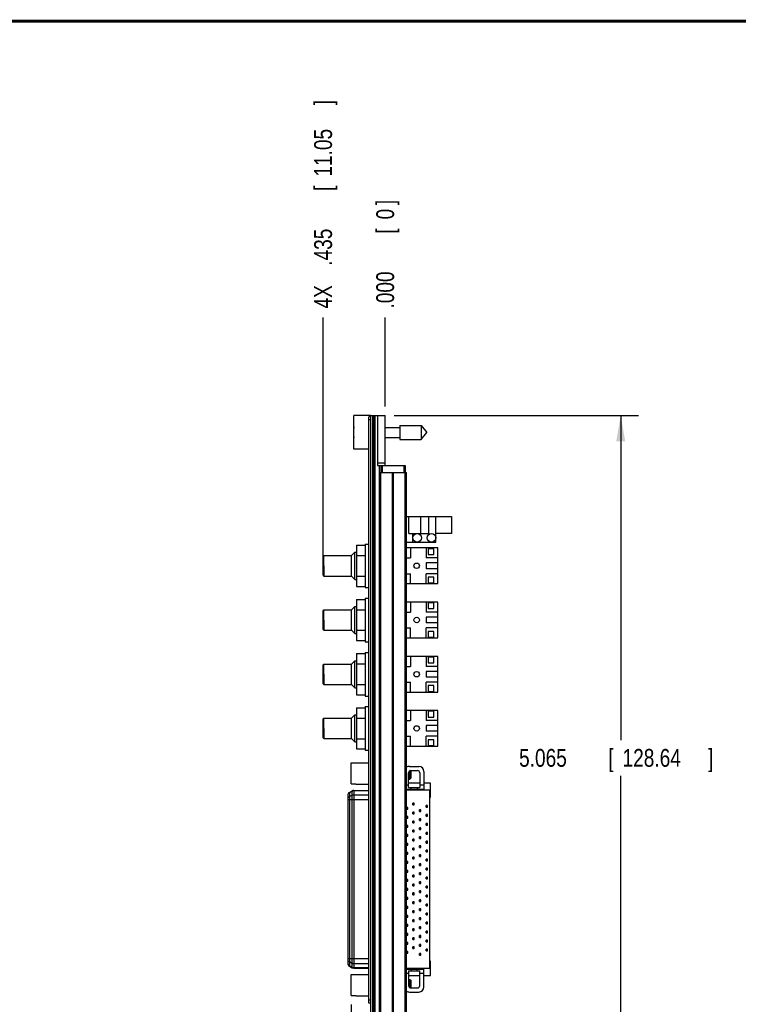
# Model space of a CAD drawing. Header units: inches. Extents: x 0.2 to 16.8, y 0.1 to 10.8.
# Tile 3 of 11: x 5.3 to 10.3, y 3.9 to 10.8. Entities that reach past the tile are written whole.
import ezdxf

# ---------------------------------------------------------------- set-up
doc = ezdxf.new("R2010")
doc.units = ezdxf.units.IN
doc.header["$LTSCALE"] = 0.935
doc.header["$MEASUREMENT"] = 0
doc.layers.get('0').update_dxf_attribs({"linetype": 'CONTINUOUS'})
doc.layers.add('DIMENSIONS', color=7, linetype='CONTINUOUS')
doc.styles.get("Standard").update_dxf_attribs({"font": 'txt', "width": 0.8})
doc.dimstyles.new('DIMSTYLE_1', dxfattribs={"dimtxt": 0.125, "dimasz": 0.18, "dimexe": 0.18, "dimexo": 0.0625, "dimgap": 0.09, "dimtad": 0, "dimtih": 1, "dimtoh": 1, "dimdec": 3, "dimzin": 4, "dimdsep": 46, "dimtxsty": 'STANDARD', "dimblk": '_FILLED', "dimblk1": '_FILLED', "dimblk2": '_FILLED', "dimcen": 0.09, "dimadec": 0, "dimazin": 0, "dimtp": 0.01, "dimtm": 0.01, "dimtfac": 1, "dimtdec": 3, "dimtofl": 0, "dimtmove": 0, "dimatfit": 3, "dimldrblk": '_FILLED', "dimfxl": 1, "dimtolj": 1, "dimtzin": 4, "dimarcsym": 0})
doc.dimstyles.new('DIMSTYLE_2', dxfattribs={"dimtxt": 0.125, "dimasz": 0.18, "dimexe": 0.18, "dimexo": 0.0625, "dimgap": 0.09, "dimtad": 0, "dimtih": 1, "dimtoh": 1, "dimdec": 3, "dimzin": 4, "dimdsep": 46, "dimtxsty": 'STANDARD', "dimblk": '_FILLED', "dimblk1": '_FILLED', "dimblk2": '_FILLED', "dimcen": 0.09, "dimadec": 0, "dimazin": 0, "dimtp": 0.01, "dimtm": 0.01, "dimtfac": 1, "dimtdec": 3, "dimtofl": 0, "dimtmove": 0, "dimatfit": 3, "dimldrblk": '_FILLED', "dimfxl": 1, "dimtolj": 1, "dimtzin": 4, "dimarcsym": 0})

# ---------------------------------------------------------------- blocks, each defined once
blk = doc.blocks.new('_FILLED')
at = {"color": 0, "linetype": 'BYBLOCK'}
blk.add_solid([(0, 0), (-1, 0.174), (-1, -0.174)], dxfattribs=at)
blk = doc.blocks.new('*D14')
at = {"layer": 'DIMENSIONS', "color": 2, "linetype": 'CONTINUOUS'}
for p, q in [((7.8998, 7.9929), (9.6133, 7.9929)), ((9.4883, 7.9929), (9.4883, 5.718)), ((9.4883, 2.9282), (9.4883, 5.468)), ((7.9048, 2.9282), (9.6133, 2.9282))]:
    blk.add_line(p, q, dxfattribs=at)
at = {"layer": 'DIMENSIONS', "color": 2, "linetype": 'CONTINUOUS', "xscale": 0.18, "yscale": 0.18, "zscale": 0.18}
for p, rotation in [((9.4883, 7.9929), 90), ((9.4883, 2.9282), 270)]:
    blk.add_blockref('_FILLED', p, dxfattribs=dict(at, rotation=rotation))
at = {"layer": 'DIMENSIONS', "color": 2, "linetype": 'CONTINUOUS', "width": 0.8}
for s, p in [('[', (9.4008, 5.5305)), (']', (10.1008, 5.5305)), ('5.065', (8.7758, 5.5305)), ('128.64', (9.5008, 5.5305))]:
    blk.add_text(s, height=0.125, dxfattribs=at).set_placement(p)
blk = doc.blocks.new('*D15')
at = {"layer": 'DIMENSIONS', "color": 2, "linetype": 'CONTINUOUS'}
blk.add_line((7.4022, 7.0019), (7.4022, 8.6809), dxfattribs=at)
at = {"layer": 'DIMENSIONS', "color": 2, "linetype": 'CONTINUOUS', "width": 0.8}
for s, p in [(']', (7.4647, 10.1684)), ('11.05', (7.4647, 9.6684)), ('[', (7.4647, 9.5684)), ('.435', (7.4647, 9.0434)), ('4X ', (7.4647, 8.7434))]:
    blk.add_text(s, height=0.125, rotation=90, dxfattribs=at).set_placement(p)
blk = doc.blocks.new('*D16')
at = {"layer": 'DIMENSIONS', "color": 2, "linetype": 'CONTINUOUS'}
blk.add_line((7.598, 3.8636), (7.598, 2.1677), dxfattribs=at)
at = {"layer": 'DIMENSIONS', "color": 2, "linetype": 'CONTINUOUS', "width": 0.8}
for s, p in [(']', (7.6605, 2.0052)), ('6.08', (7.6605, 1.6052)), ('[', (7.6605, 1.5052)), ('.239', (7.6605, 0.9802)), ('2X ', (7.6605, 0.6802))]:
    blk.add_text(s, height=0.125, rotation=90, dxfattribs=at).set_placement(p)
blk = doc.blocks.new('*D17')
at = {"layer": 'DIMENSIONS', "color": 2, "linetype": 'CONTINUOUS'}
blk.add_line((7.8373, 8.0554), (7.8373, 8.6809), dxfattribs=at)
at = {"layer": 'DIMENSIONS', "color": 2, "linetype": 'CONTINUOUS', "width": 0.8}
for s, p in [(']', (7.8998, 9.4684)), ('0', (7.8998, 9.3684)), ('[', (7.8998, 9.2684)), ('.000', (7.8998, 8.7434))]:
    blk.add_text(s, height=0.125, rotation=90, dxfattribs=at).set_placement(p)

msp = doc.modelspace()

# ---------------------------------------------------------------- linework, layer by layer
at = {"color": 7, "linetype": 'CONTINUOUS'}
for p, q in [((7.6173, 7.7564), (7.6173, 7.9934)), ((7.7373, 7.9934), (7.6173, 7.9934)), ((7.7223, 3.8729), (7.7223, 7.9829)), ((7.7373, 7.9829), (7.7223, 7.9829)), ((7.7373, 7.9629), (7.7223, 7.9629)), ((7.7373, 3.5472), (7.7373, 7.9934)), ((7.7373, 7.9929), (7.8373, 7.9929)), ((7.7493, 7.9929), (7.7493, 3.5499)), ((7.7553, 7.9929), (7.7553, 3.5499)), ((7.7673, 3.5499), (7.7673, 7.9929)), ((7.7833, 7.9929), (7.7833, 7.6429)), ((7.8373, 7.6429), (7.8373, 7.9929)), ((7.6173, 7.8886), (7.6152, 7.8886)), ((7.8373, 7.9099), (7.941, 7.9099)), ((7.941, 7.9241), (7.941, 7.8256)), ((7.941, 7.9241), (8.0891, 7.9241)), ((8.0891, 7.9241), (8.0891, 7.8256)), ((8.0891, 7.9241), (8.1304, 7.8749)), ((8.0891, 7.8256), (8.1304, 7.8749)), ((7.6152, 7.8611), (7.6173, 7.8611)), ((7.8373, 7.8398), (7.941, 7.8398)), ((7.941, 7.8256), (8.0891, 7.8256)), ((7.7223, 7.7564), (7.6173, 7.7564)), ((7.8373, 7.6584), (7.7833, 7.6584)), ((7.7833, 7.6429), (7.9773, 7.6429)), ((7.7965, 3.5499), (7.7965, 7.6429)), ((7.8073, 7.6429), (7.8073, 7.5929)), ((7.8173, 7.6429), (7.8173, 7.5929)), ((7.9673, 7.6429), (7.9673, 7.5929)), ((7.9773, 7.6429), (7.9773, 7.5929)), ((7.7983, 3.5929), (7.7983, 7.5929)), ((7.7983, 7.5929), (7.9863, 7.5929)), ((7.8073, 3.5929), (7.8073, 7.5929)), ((7.8892, 3.5929), (7.8892, 7.5929)), ((7.8954, 3.5929), (7.8954, 7.5929)), ((7.9773, 3.5929), (7.9773, 7.5929)), ((7.9863, 3.5929), (7.9863, 7.5929)), ((7.9863, 7.2864), (8.3022, 7.2864)), ((8.0022, 7.1664), (8.0022, 7.2864)), ((8.0863, 7.1664), (8.0863, 7.2864)), ((8.1422, 7.1664), (8.1422, 7.2864)), ((8.1922, 7.1064), (8.1922, 7.2864)), ((8.3022, 7.2864), (8.3022, 7.1664)), ((8.0022, 7.1664), (8.1422, 7.1664)), ((8.0322, 7.1064), (8.0322, 7.1664)), ((8.3022, 7.1664), (8.1922, 7.1664)), ((7.6353, 7.0838), (7.6353, 6.7951)), ((7.6353, 7.0838), (7.6973, 7.0838)), ((7.6973, 7.0924), (7.6973, 6.7864)), ((7.6973, 7.0924), (7.7223, 7.0924)), ((7.9863, 7.1064), (8.1922, 7.1064)), ((8.2072, 7.0644), (7.9863, 7.0644)), ((8.0152, 7.0644), (8.0152, 6.9944)), ((8.1252, 7.0644), (8.1252, 6.9944)), ((8.1382, 7.0594), (8.1382, 7.0194)), ((8.1782, 7.0594), (8.1382, 7.0594)), ((8.1782, 7.0194), (8.1782, 7.0594)), ((8.2072, 6.8144), (8.2072, 7.0644)), ((7.4022, 7.0059), (7.4072, 7.0109)), ((7.4022, 6.8729), (7.4022, 7.0059)), ((7.4072, 7.0109), (7.6022, 7.0109)), ((7.6022, 7.0109), (7.6257, 7.0344)), ((7.6022, 6.9394), (7.6022, 7.0109)), ((7.6257, 6.9394), (7.6257, 7.0344)), ((7.6257, 7.0344), (7.6353, 7.0344)), ((7.6353, 7.0116), (7.6973, 7.0116)), ((7.9863, 6.9944), (8.0152, 6.9944)), ((8.2072, 6.9944), (8.1252, 6.9944)), ((8.1382, 7.0194), (8.1782, 7.0194)), ((7.6022, 6.8679), (7.6022, 6.9394)), ((7.6257, 6.8444), (7.6257, 6.9394)), ((8.1252, 6.9594), (8.1252, 6.9194)), ((8.2072, 6.9594), (8.1252, 6.9594)), ((8.2072, 6.9194), (8.1252, 6.9194)), ((7.4022, 6.8729), (7.4072, 6.8679)), ((7.4072, 6.8679), (7.6022, 6.8679)), ((7.6022, 6.8679), (7.6257, 6.8444)), ((7.6257, 6.8444), (7.6353, 6.8444)), ((7.6353, 6.8672), (7.6973, 6.8672)), ((7.9863, 6.8844), (8.0152, 6.8844)), ((8.0152, 6.8144), (8.0152, 6.8844)), ((8.1252, 6.8144), (8.1252, 6.8844)), ((8.2072, 6.8844), (8.1252, 6.8844)), ((8.1382, 6.8594), (8.1382, 6.8194)), ((8.1782, 6.8594), (8.1382, 6.8594)), ((8.1782, 6.8194), (8.1782, 6.8594)), ((7.6353, 6.7951), (7.6973, 6.7951)), ((7.6973, 6.7864), (7.7223, 6.7864)), ((7.9863, 6.8144), (8.2072, 6.8144)), ((8.1382, 6.8194), (8.1782, 6.8194)), ((7.6353, 6.7038), (7.6353, 6.4151)), ((7.6353, 6.7038), (7.6973, 6.7038)), ((7.6973, 6.7124), (7.6973, 6.4064)), ((7.6973, 6.7124), (7.7223, 6.7124)), ((7.4022, 6.6259), (7.4072, 6.6309)), ((7.4072, 6.6309), (7.6022, 6.6309)), ((7.6022, 6.6309), (7.6257, 6.6544)), ((7.6022, 6.5594), (7.6022, 6.6309)), ((7.6257, 6.5594), (7.6257, 6.6544)), ((7.6257, 6.6544), (7.6353, 6.6544)), ((7.6353, 6.6316), (7.6973, 6.6316)), ((8.2072, 6.6844), (7.9863, 6.6844)), ((8.0152, 6.6844), (8.0152, 6.6144)), ((8.1252, 6.6844), (8.1252, 6.6144)), ((8.1382, 6.6794), (8.1382, 6.6394)), ((8.1782, 6.6794), (8.1382, 6.6794)), ((8.1382, 6.6394), (8.1782, 6.6394)), ((8.1782, 6.6394), (8.1782, 6.6794)), ((8.2072, 6.4344), (8.2072, 6.6844)), ((7.4022, 6.4929), (7.4022, 6.6259)), ((7.6022, 6.4879), (7.6022, 6.5594)), ((7.6257, 6.4644), (7.6257, 6.5594)), ((7.9863, 6.6144), (8.0152, 6.6144)), ((8.2072, 6.6144), (8.1252, 6.6144)), ((8.1252, 6.5794), (8.1252, 6.5394)), ((8.2072, 6.5794), (8.1252, 6.5794)), ((7.4022, 6.4929), (7.4072, 6.4879)), ((7.9863, 6.5044), (8.0152, 6.5044)), ((8.0152, 6.4344), (8.0152, 6.5044)), ((8.2072, 6.5394), (8.1252, 6.5394)), ((8.1252, 6.4344), (8.1252, 6.5044)), ((8.2072, 6.5044), (8.1252, 6.5044)), ((7.4072, 6.4879), (7.6022, 6.4879)), ((7.6022, 6.4879), (7.6257, 6.4644)), ((7.6257, 6.4644), (7.6353, 6.4644)), ((7.6353, 6.4872), (7.6973, 6.4872)), ((7.9863, 6.4344), (8.2072, 6.4344)), ((8.1382, 6.4794), (8.1382, 6.4394)), ((8.1782, 6.4794), (8.1382, 6.4794)), ((8.1382, 6.4394), (8.1782, 6.4394)), ((8.1782, 6.4394), (8.1782, 6.4794)), ((7.6353, 6.4151), (7.6973, 6.4151)), ((7.6973, 6.4064), (7.7223, 6.4064)), ((7.6353, 6.3238), (7.6353, 6.0351)), ((7.6353, 6.3238), (7.6973, 6.3238)), ((7.6973, 6.3324), (7.6973, 6.0264)), ((7.6973, 6.3324), (7.7223, 6.3324)), ((8.2072, 6.3044), (7.9863, 6.3044)), ((8.0152, 6.3044), (8.0152, 6.2344)), ((8.1252, 6.3044), (8.1252, 6.2344)), ((8.1382, 6.2994), (8.1382, 6.2594)), ((8.1782, 6.2994), (8.1382, 6.2994)), ((8.1782, 6.2594), (8.1782, 6.2994)), ((8.2072, 6.0544), (8.2072, 6.3044)), ((7.4022, 6.2459), (7.4072, 6.2509)), ((7.4022, 6.1129), (7.4022, 6.2459)), ((7.4072, 6.2509), (7.6022, 6.2509)), ((7.6022, 6.2509), (7.6257, 6.2744)), ((7.6022, 6.1079), (7.6022, 6.2509)), ((7.6257, 6.0844), (7.6257, 6.2744)), ((7.6257, 6.2744), (7.6353, 6.2744)), ((7.6353, 6.2516), (7.6973, 6.2516)), ((7.9863, 6.2344), (8.0152, 6.2344)), ((8.2072, 6.2344), (8.1252, 6.2344)), ((8.1382, 6.2594), (8.1782, 6.2594)), ((8.1252, 6.1994), (8.1252, 6.1594)), ((8.2072, 6.1994), (8.1252, 6.1994)), ((8.2072, 6.1594), (8.1252, 6.1594)), ((7.4022, 6.1129), (7.4072, 6.1079)), ((7.4072, 6.1079), (7.6022, 6.1079)), ((7.6022, 6.1079), (7.6257, 6.0844)), ((7.6257, 6.0844), (7.6353, 6.0844)), ((7.6353, 6.1072), (7.6973, 6.1072)), ((7.9863, 6.1244), (8.0152, 6.1244)), ((8.0152, 6.0544), (8.0152, 6.1244)), ((8.1252, 6.0544), (8.1252, 6.1244)), ((8.2072, 6.1244), (8.1252, 6.1244)), ((8.1382, 6.0994), (8.1382, 6.0594)), ((8.1782, 6.0994), (8.1382, 6.0994)), ((8.1782, 6.0594), (8.1782, 6.0994)), ((7.6353, 6.0351), (7.6973, 6.0351)), ((7.6973, 6.0264), (7.7223, 6.0264)), ((7.9863, 6.0544), (8.2072, 6.0544)), ((8.1382, 6.0594), (8.1782, 6.0594)), ((7.6353, 5.9438), (7.6353, 5.6551)), ((7.6353, 5.9438), (7.6973, 5.9438)), ((7.6973, 5.9524), (7.6973, 5.6464)), ((7.6973, 5.9524), (7.7223, 5.9524)), ((7.4022, 5.8659), (7.4072, 5.8709)), ((7.4072, 5.8709), (7.6022, 5.8709)), ((7.6022, 5.8709), (7.6257, 5.8944)), ((7.6022, 5.7279), (7.6022, 5.8709)), ((7.6257, 5.7044), (7.6257, 5.8944)), ((7.6257, 5.8944), (7.6353, 5.8944)), ((7.6353, 5.8716), (7.6973, 5.8716)), ((8.2072, 5.9244), (7.9863, 5.9244)), ((8.0152, 5.9244), (8.0152, 5.8544)), ((8.1252, 5.9244), (8.1252, 5.8544)), ((8.1782, 5.9194), (8.1382, 5.9194)), ((8.1382, 5.9194), (8.1382, 5.8794)), ((8.1382, 5.8794), (8.1782, 5.8794)), ((8.1782, 5.8794), (8.1782, 5.9194)), ((8.2072, 5.6744), (8.2072, 5.9244)), ((7.4022, 5.7329), (7.4022, 5.8659)), ((7.9863, 5.8544), (8.0152, 5.8544)), ((8.2072, 5.8544), (8.1252, 5.8544)), ((8.2072, 5.8194), (8.1252, 5.8194)), ((8.1252, 5.8194), (8.1252, 5.7794)), ((7.4022, 5.7329), (7.4072, 5.7279)), ((7.9863, 5.7444), (8.0152, 5.7444)), ((8.0152, 5.6744), (8.0152, 5.7444)), ((8.2072, 5.7794), (8.1252, 5.7794)), ((8.2072, 5.7444), (8.1252, 5.7444)), ((8.1252, 5.6744), (8.1252, 5.7444)), ((7.4072, 5.7279), (7.6022, 5.7279)), ((7.6022, 5.7279), (7.6257, 5.7044)), ((7.6257, 5.7044), (7.6353, 5.7044)), ((7.6353, 5.7272), (7.6973, 5.7272)), ((7.9863, 5.6744), (8.2072, 5.6744)), ((8.1782, 5.7194), (8.1382, 5.7194)), ((8.1382, 5.7194), (8.1382, 5.6794)), ((8.1382, 5.6794), (8.1782, 5.6794)), ((8.1782, 5.6794), (8.1782, 5.7194)), ((7.6353, 5.6551), (7.6973, 5.6551)), ((7.6973, 5.6464), (7.7223, 5.6464)), ((7.598, 5.4104), (7.598, 5.5578)), ((7.598, 5.5578), (7.6315, 5.5578)), ((7.6315, 5.5589), (7.6315, 5.5578)), ((7.6315, 5.5589), (7.7223, 5.5589)), ((8.0067, 5.5331), (8.0736, 5.5331)), ((8.0008, 5.3851), (8.0008, 5.4878)), ((8.0106, 5.4447), (8.0106, 5.5024)), ((8.0166, 5.5036), (8.0638, 5.5036)), ((8.0185, 5.4526), (8.0185, 5.5036)), ((8.0795, 5.4878), (8.0795, 5.3851)), ((8.1091, 5.4977), (8.1091, 5.3725)), ((7.598, 5.4104), (7.6315, 5.4104)), ((7.6315, 5.4104), (7.6315, 5.4093)), ((7.6315, 5.4093), (7.7223, 5.4093)), ((7.9863, 5.404), (8.0008, 5.404)), ((8.0008, 5.4447), (8.0106, 5.4447)), ((8.0795, 5.4162), (8.0008, 5.4162)), ((8.0008, 5.3851), (8.0795, 5.3851)), ((8.0106, 5.4447), (8.0185, 5.4526)), ((8.0199, 5.3725), (8.0199, 5.3851)), ((8.0604, 5.3851), (8.0604, 5.3725)), ((8.0795, 5.404), (8.1091, 5.404)), ((8.1543, 5.4162), (8.1091, 5.4162)), ((8.1543, 5.3168), (8.1543, 5.4162)), ((7.5776, 4.1447), (7.5776, 5.3392)), ((7.5866, 5.3508), (7.6067, 5.3624)), ((7.6067, 5.3589), (7.5866, 5.3484)), ((7.5866, 5.3508), (7.5866, 4.1332)), ((7.5866, 5.3216), (7.6067, 5.3321)), ((7.6067, 4.1216), (7.6067, 5.3624)), ((7.6166, 5.365), (7.7223, 5.365)), ((7.6166, 5.365), (7.6166, 4.1189)), ((7.7223, 5.3613), (7.6166, 5.3613)), ((7.6166, 5.3345), (7.7223, 5.3345)), ((7.9863, 5.3725), (8.1091, 5.3725)), ((7.9863, 5.368), (8.1484, 5.368)), ((8.1484, 5.368), (8.1484, 4.116)), ((8.1484, 5.3168), (8.1543, 5.3168)), ((7.7223, 5.2988), (7.5776, 5.2988)), ((8.0412, 5.2754), (8.0313, 5.2754)), ((8.0313, 5.2636), (8.0313, 5.2754)), ((8.0313, 5.2636), (8.0412, 5.2636)), ((8.0412, 5.2636), (8.0412, 5.2754)), ((8.1337, 5.2597), (8.1238, 5.2597)), ((8.1238, 5.2479), (8.1238, 5.2597)), ((8.1238, 5.2479), (8.1337, 5.2479)), ((8.1337, 5.2479), (8.1337, 5.2597)), ((7.9959, 5.2439), (7.9863, 5.2439)), ((7.9863, 5.2321), (7.9959, 5.2321)), ((7.9959, 5.181), (7.9863, 5.181)), ((7.9959, 5.2321), (7.9959, 5.2439)), ((7.9959, 5.1691), (7.9959, 5.181)), ((8.0412, 5.2124), (8.0313, 5.2124)), ((8.0313, 5.2006), (8.0313, 5.2124)), ((8.0313, 5.2006), (8.0412, 5.2006)), ((8.0412, 5.2006), (8.0412, 5.2124)), ((8.0884, 5.2282), (8.0786, 5.2282)), ((8.0786, 5.2164), (8.0786, 5.2282)), ((8.0786, 5.2164), (8.0884, 5.2164)), ((8.0884, 5.2164), (8.0884, 5.2282)), ((8.1337, 5.1967), (8.1238, 5.1967)), ((8.1238, 5.1849), (8.1238, 5.1967)), ((8.1238, 5.1849), (8.1337, 5.1849)), ((8.1337, 5.1849), (8.1337, 5.1967)), ((7.9863, 5.1691), (7.9959, 5.1691)), ((7.9959, 5.118), (7.9863, 5.118)), ((7.9959, 5.1061), (7.9959, 5.118)), ((8.0412, 5.1495), (8.0313, 5.1495)), ((8.0313, 5.1376), (8.0313, 5.1495)), ((8.0313, 5.1376), (8.0412, 5.1376)), ((8.0412, 5.1376), (8.0412, 5.1495)), ((8.0884, 5.1652), (8.0786, 5.1652)), ((8.0786, 5.1534), (8.0786, 5.1652)), ((8.0786, 5.1534), (8.0884, 5.1534)), ((8.0884, 5.1534), (8.0884, 5.1652)), ((8.1337, 5.1337), (8.1238, 5.1337)), ((8.1238, 5.1219), (8.1238, 5.1337)), ((8.1238, 5.1219), (8.1337, 5.1219)), ((8.1337, 5.1219), (8.1337, 5.1337)), ((7.9863, 5.1061), (7.9959, 5.1061)), ((7.9959, 5.055), (7.9863, 5.055)), ((7.9863, 5.0432), (7.9959, 5.0432)), ((7.9959, 5.0432), (7.9959, 5.055)), ((8.0412, 5.0865), (8.0313, 5.0865)), ((8.0313, 5.0747), (8.0313, 5.0865)), ((8.0313, 5.0747), (8.0412, 5.0747)), ((8.0412, 5.0747), (8.0412, 5.0865)), ((8.0884, 5.1022), (8.0786, 5.1022)), ((8.0786, 5.0904), (8.0786, 5.1022)), ((8.0786, 5.0904), (8.0884, 5.0904)), ((8.0884, 5.0904), (8.0884, 5.1022)), ((8.1337, 5.0707), (8.1238, 5.0707)), ((8.1238, 5.0589), (8.1238, 5.0707)), ((8.1238, 5.0589), (8.1337, 5.0589)), ((8.1337, 5.0589), (8.1337, 5.0707)), ((7.9959, 4.992), (7.9863, 4.992)), ((7.9863, 4.9802), (7.9959, 4.9802)), ((7.9959, 4.9802), (7.9959, 4.992)), ((8.0412, 5.0235), (8.0313, 5.0235)), ((8.0313, 5.0117), (8.0313, 5.0235)), ((8.0313, 5.0117), (8.0412, 5.0117)), ((8.0412, 5.0117), (8.0412, 5.0235)), ((8.0884, 5.0392), (8.0786, 5.0392)), ((8.0786, 5.0274), (8.0786, 5.0392)), ((8.0786, 5.0274), (8.0884, 5.0274)), ((8.0884, 4.9762), (8.0786, 4.9762)), ((8.0786, 4.9644), (8.0786, 4.9762)), ((8.0884, 5.0274), (8.0884, 5.0392)), ((8.0884, 4.9644), (8.0884, 4.9762)), ((8.1337, 5.0077), (8.1238, 5.0077)), ((8.1238, 4.9959), (8.1238, 5.0077)), ((8.1238, 4.9959), (8.1337, 4.9959)), ((8.1337, 4.9959), (8.1337, 5.0077)), ((7.9959, 4.929), (7.9863, 4.929)), ((7.9863, 4.9172), (7.9959, 4.9172)), ((7.9959, 4.9172), (7.9959, 4.929)), ((8.0412, 4.9605), (8.0313, 4.9605)), ((8.0313, 4.9487), (8.0313, 4.9605)), ((8.0313, 4.9487), (8.0412, 4.9487)), ((8.0412, 4.9487), (8.0412, 4.9605)), ((8.0786, 4.9644), (8.0884, 4.9644)), ((8.0884, 4.9132), (8.0786, 4.9132)), ((8.0786, 4.9014), (8.0786, 4.9132)), ((8.0884, 4.9014), (8.0884, 4.9132)), ((8.1337, 4.9447), (8.1238, 4.9447)), ((8.1238, 4.9329), (8.1238, 4.9447)), ((8.1238, 4.9329), (8.1337, 4.9329)), ((8.1337, 4.9329), (8.1337, 4.9447)), ((7.9959, 4.866), (7.9863, 4.866)), ((7.9863, 4.8542), (7.9959, 4.8542)), ((7.9959, 4.8542), (7.9959, 4.866)), ((8.0412, 4.8975), (8.0313, 4.8975)), ((8.0313, 4.8857), (8.0313, 4.8975)), ((8.0313, 4.8857), (8.0412, 4.8857)), ((8.0412, 4.8345), (8.0313, 4.8345)), ((8.0313, 4.8227), (8.0313, 4.8345)), ((8.0412, 4.8857), (8.0412, 4.8975)), ((8.0412, 4.8227), (8.0412, 4.8345)), ((8.0786, 4.9014), (8.0884, 4.9014)), ((8.0884, 4.8502), (8.0786, 4.8502)), ((8.0786, 4.8384), (8.0786, 4.8502)), ((8.0786, 4.8384), (8.0884, 4.8384)), ((8.0884, 4.8384), (8.0884, 4.8502)), ((8.1337, 4.8817), (8.1238, 4.8817)), ((8.1238, 4.8699), (8.1238, 4.8817)), ((8.1238, 4.8699), (8.1337, 4.8699)), ((8.1337, 4.8699), (8.1337, 4.8817)), ((7.9959, 4.803), (7.9863, 4.803)), ((7.9863, 4.7912), (7.9959, 4.7912)), ((7.9959, 4.7912), (7.9959, 4.803)), ((8.0313, 4.8227), (8.0412, 4.8227)), ((8.0412, 4.7715), (8.0313, 4.7715)), ((8.0313, 4.7597), (8.0313, 4.7715)), ((8.0412, 4.7597), (8.0412, 4.7715)), ((8.0884, 4.7873), (8.0786, 4.7873)), ((8.0786, 4.7754), (8.0786, 4.7873)), ((8.0786, 4.7754), (8.0884, 4.7754)), ((8.0884, 4.7754), (8.0884, 4.7873)), ((8.1337, 4.8187), (8.1238, 4.8187)), ((8.1238, 4.8069), (8.1238, 4.8187)), ((8.1238, 4.8069), (8.1337, 4.8069)), ((8.1337, 4.8069), (8.1337, 4.8187)), ((7.9959, 4.74), (7.9863, 4.74)), ((7.9863, 4.7282), (7.9959, 4.7282)), ((7.9959, 4.7282), (7.9959, 4.74)), ((8.0313, 4.7597), (8.0412, 4.7597)), ((8.0412, 4.7085), (8.0313, 4.7085)), ((8.0313, 4.6967), (8.0313, 4.7085)), ((8.0313, 4.6967), (8.0412, 4.6967)), ((8.0412, 4.6967), (8.0412, 4.7085)), ((8.0884, 4.7243), (8.0786, 4.7243)), ((8.0786, 4.7124), (8.0786, 4.7243)), ((8.0786, 4.7124), (8.0884, 4.7124)), ((8.0884, 4.7124), (8.0884, 4.7243)), ((8.1337, 4.7558), (8.1238, 4.7558)), ((8.1238, 4.7439), (8.1238, 4.7558)), ((8.1238, 4.7439), (8.1337, 4.7439)), ((8.1337, 4.7439), (8.1337, 4.7558)), ((7.9959, 4.677), (7.9863, 4.677)), ((7.9863, 4.6652), (7.9959, 4.6652)), ((7.9959, 4.6652), (7.9959, 4.677)), ((8.0412, 4.6455), (8.0313, 4.6455)), ((8.0313, 4.6337), (8.0313, 4.6455)), ((8.0313, 4.6337), (8.0412, 4.6337)), ((8.0412, 4.6337), (8.0412, 4.6455)), ((8.0884, 4.6613), (8.0786, 4.6613)), ((8.0786, 4.6495), (8.0786, 4.6613)), ((8.0786, 4.6495), (8.0884, 4.6495)), ((8.0884, 4.6495), (8.0884, 4.6613)), ((8.1337, 4.6928), (8.1238, 4.6928)), ((8.1238, 4.681), (8.1238, 4.6928)), ((8.1238, 4.681), (8.1337, 4.681)), ((8.1337, 4.6298), (8.1238, 4.6298)), ((8.1238, 4.618), (8.1238, 4.6298)), ((8.1337, 4.681), (8.1337, 4.6928)), ((8.1337, 4.618), (8.1337, 4.6298)), ((7.9959, 4.614), (7.9863, 4.614)), ((7.9863, 4.6022), (7.9959, 4.6022)), ((7.9959, 4.6022), (7.9959, 4.614)), ((8.0412, 4.5825), (8.0313, 4.5825)), ((8.0313, 4.5707), (8.0313, 4.5825)), ((8.0313, 4.5707), (8.0412, 4.5707)), ((8.0412, 4.5707), (8.0412, 4.5825)), ((8.0884, 4.5983), (8.0786, 4.5983)), ((8.0786, 4.5865), (8.0786, 4.5983)), ((8.0786, 4.5865), (8.0884, 4.5865)), ((8.0884, 4.5865), (8.0884, 4.5983)), ((8.1238, 4.618), (8.1337, 4.618)), ((8.1337, 4.5668), (8.1238, 4.5668)), ((8.1238, 4.555), (8.1238, 4.5668)), ((8.1337, 4.555), (8.1337, 4.5668)), ((7.9959, 4.551), (7.9863, 4.551)), ((7.9863, 4.5392), (7.9959, 4.5392)), ((7.9959, 4.488), (7.9863, 4.488)), ((7.9959, 4.5392), (7.9959, 4.551)), ((7.9959, 4.4762), (7.9959, 4.488)), ((8.0412, 4.5195), (8.0313, 4.5195)), ((8.0313, 4.5077), (8.0313, 4.5195)), ((8.0313, 4.5077), (8.0412, 4.5077)), ((8.0412, 4.5077), (8.0412, 4.5195)), ((8.0884, 4.5353), (8.0786, 4.5353)), ((8.0786, 4.5235), (8.0786, 4.5353)), ((8.0786, 4.5235), (8.0884, 4.5235)), ((8.0884, 4.5235), (8.0884, 4.5353)), ((8.1238, 4.555), (8.1337, 4.555)), ((8.1337, 4.5038), (8.1238, 4.5038)), ((8.1238, 4.492), (8.1238, 4.5038)), ((8.1238, 4.492), (8.1337, 4.492)), ((8.1337, 4.492), (8.1337, 4.5038)), ((7.9863, 4.4762), (7.9959, 4.4762)), ((7.9959, 4.425), (7.9863, 4.425)), ((7.9959, 4.4132), (7.9959, 4.425)), ((8.0412, 4.4565), (8.0313, 4.4565)), ((8.0313, 4.4447), (8.0313, 4.4565)), ((8.0313, 4.4447), (8.0412, 4.4447)), ((8.0412, 4.4447), (8.0412, 4.4565)), ((8.0884, 4.4723), (8.0786, 4.4723)), ((8.0786, 4.4605), (8.0786, 4.4723)), ((8.0786, 4.4605), (8.0884, 4.4605)), ((8.0884, 4.4605), (8.0884, 4.4723)), ((8.1337, 4.4408), (8.1238, 4.4408)), ((8.1238, 4.429), (8.1238, 4.4408)), ((8.1238, 4.429), (8.1337, 4.429)), ((8.1337, 4.429), (8.1337, 4.4408)), ((7.9863, 4.4132), (7.9959, 4.4132)), ((7.9959, 4.3621), (7.9863, 4.3621)), ((7.9863, 4.3502), (7.9959, 4.3502)), ((7.9959, 4.3502), (7.9959, 4.3621)), ((8.0412, 4.3936), (8.0313, 4.3936)), ((8.0313, 4.3817), (8.0313, 4.3936)), ((8.0313, 4.3817), (8.0412, 4.3817)), ((8.0412, 4.3817), (8.0412, 4.3936)), ((8.0884, 4.4093), (8.0786, 4.4093)), ((8.0786, 4.3975), (8.0786, 4.4093)), ((8.0786, 4.3975), (8.0884, 4.3975)), ((8.0884, 4.3975), (8.0884, 4.4093)), ((8.1337, 4.3778), (8.1238, 4.3778)), ((8.1238, 4.366), (8.1238, 4.3778)), ((8.1238, 4.366), (8.1337, 4.366)), ((8.1337, 4.366), (8.1337, 4.3778)), ((7.9959, 4.2991), (7.9863, 4.2991)), ((7.9863, 4.2873), (7.9959, 4.2873)), ((7.9959, 4.2873), (7.9959, 4.2991)), ((8.0412, 4.3306), (8.0313, 4.3306)), ((8.0313, 4.3187), (8.0313, 4.3306)), ((8.0313, 4.3187), (8.0412, 4.3187)), ((8.0412, 4.3187), (8.0412, 4.3306)), ((8.0884, 4.3463), (8.0786, 4.3463)), ((8.0786, 4.3345), (8.0786, 4.3463)), ((8.0786, 4.3345), (8.0884, 4.3345)), ((8.0884, 4.2833), (8.0786, 4.2833)), ((8.0786, 4.2715), (8.0786, 4.2833)), ((8.0884, 4.3345), (8.0884, 4.3463)), ((8.0884, 4.2715), (8.0884, 4.2833)), ((8.1337, 4.3148), (8.1238, 4.3148)), ((8.1238, 4.303), (8.1238, 4.3148)), ((8.1238, 4.303), (8.1337, 4.303)), ((8.1337, 4.303), (8.1337, 4.3148)), ((7.9959, 4.2361), (7.9863, 4.2361)), ((7.9863, 4.2243), (7.9959, 4.2243)), ((7.9959, 4.2243), (7.9959, 4.2361)), ((8.0412, 4.2676), (8.0313, 4.2676)), ((8.0313, 4.2558), (8.0313, 4.2676)), ((8.0313, 4.2558), (8.0412, 4.2558)), ((8.0412, 4.2558), (8.0412, 4.2676)), ((8.0786, 4.2715), (8.0884, 4.2715)), ((8.0884, 4.2203), (8.0786, 4.2203)), ((8.0786, 4.2085), (8.0786, 4.2203)), ((8.0884, 4.2085), (8.0884, 4.2203)), ((8.1337, 4.2518), (8.1238, 4.2518)), ((8.1238, 4.24), (8.1238, 4.2518)), ((8.1238, 4.24), (8.1337, 4.24)), ((8.1337, 4.24), (8.1337, 4.2518)), ((7.5776, 4.1851), (7.7223, 4.1851)), ((7.6067, 4.1518), (7.5866, 4.1623)), ((7.7223, 4.1494), (7.6166, 4.1494)), ((8.0786, 4.2085), (8.0884, 4.2085)), ((8.1543, 4.1672), (8.1484, 4.1672)), ((8.1543, 4.0678), (8.1543, 4.1672)), ((7.5866, 4.1355), (7.6067, 4.125)), ((7.5866, 4.1332), (7.6067, 4.1216)), ((7.598, 4.0736), (7.6315, 4.0736)), ((7.598, 3.9261), (7.598, 4.0736)), ((7.6166, 4.1226), (7.7223, 4.1226)), ((7.6166, 4.1189), (7.7223, 4.1189)), ((7.6315, 4.0747), (7.7223, 4.0747)), ((7.6315, 4.0747), (7.6315, 4.0736)), ((8.1484, 4.116), (7.9863, 4.116)), ((7.9863, 4.1115), (8.1091, 4.1115)), ((8.0008, 4.08), (7.9863, 4.08)), ((8.0008, 4.0989), (8.0795, 4.0989)), ((8.0008, 4.0989), (8.0008, 3.9961)), ((8.0207, 4.0989), (8.0207, 4.1115)), ((8.0597, 4.1115), (8.0597, 4.0989)), ((8.0795, 3.9961), (8.0795, 4.0989)), ((8.1091, 4.08), (8.0795, 4.08)), ((8.1091, 3.9863), (8.1091, 4.1115)), ((8.0008, 4.0678), (8.0795, 4.0678)), ((8.0008, 4.0392), (8.0106, 4.0392)), ((8.0106, 4.0392), (8.0185, 4.0313)), ((8.0106, 3.9815), (8.0106, 4.0392)), ((8.0185, 3.9804), (8.0185, 4.0313)), ((8.1091, 4.0678), (8.1543, 4.0678)), ((8.0067, 3.9508), (8.0736, 3.9508)), ((8.0166, 3.9804), (8.0638, 3.9804)), ((7.598, 3.9261), (7.6315, 3.9261)), ((7.6315, 3.9261), (7.6315, 3.925)), ((7.6315, 3.925), (7.7223, 3.925)), ((7.7373, 3.8929), (7.7223, 3.8929)), ((7.7373, 3.8729), (7.7223, 3.8729))]:
    msp.add_line(p, q, dxfattribs=at)
at = {"color": 7, "linetype": 'CONTINUOUS', "const_width": 0.02}
msp.add_lwpolyline([(16.75, 10.7586), (0.25, 10.7586)], dxfattribs=at)
at = {"color": 7, "linetype": 'CONTINUOUS'}
for centre, radius in [((8.0622, 7.1364), 0.03), ((8.1622, 7.1364), 0.03), ((8.0582, 6.9394), 0.019), ((8.0582, 6.5594), 0.019), ((8.0582, 6.1794), 0.019), ((8.0582, 5.7994), 0.019)]:
    msp.add_circle(centre, radius, dxfattribs=at)
for centre, radius, start, end in [((7.9276, 7.8749), 0.3127, 172.9494, 177.47432), ((7.9276, 7.8749), 0.3127, 182.52568, 187.05052), ((8.0067, 5.4977), 0.0354, 90, 125.17506), ((8.0736, 5.4977), 0.0354, 0, 90), ((8.0166, 5.4878), 0.0157, 90, 180), ((8.0638, 5.4878), 0.0157, 0, 90), ((7.5965, 5.3337), 0.0197, 120, 163.7398), ((7.6166, 5.3453), 0.0197, 90, 120), ((7.5965, 4.1502), 0.0197, 196.2602, 240), ((7.6166, 4.1386), 0.0197, 240, 270), ((8.0067, 3.9863), 0.0354, 234.82494, 270), ((8.0166, 3.9961), 0.0157, 180, 270), ((8.0638, 3.9961), 0.0157, 270, 360), ((8.0736, 3.9863), 0.0354, 270, 360)]:
    msp.add_arc(centre, radius, start, end, dxfattribs=at)
for points, knots in [([(7.4072, 6.9804), (7.4072, 6.981), (7.4072, 6.9826), (7.4072, 6.9853), (7.4072, 6.9884), (7.4072, 6.9914), (7.4072, 6.9941), (7.4072, 6.9967), (7.4072, 6.9991), (7.4072, 7.0013), (7.4072, 7.0032), (7.4072, 7.005), (7.4072, 7.0065), (7.4072, 7.0078), (7.4072, 7.0089), (7.4072, 7.0097), (7.4072, 7.0104), (7.4072, 7.0107), (7.4072, 7.0109), (7.4072, 7.0109)], [0, 0, 0, 0, 0.055546, 0.162593, 0.264487, 0.360822, 0.451519, 0.536151, 0.614308, 0.685892, 0.75066, 0.808285, 0.858594, 0.901516, 0.936824, 0.964374, 0.984145, 0.996038, 1, 1, 1, 1]), ([(7.4072, 6.9394), (7.4072, 6.9408), (7.4072, 6.9436), (7.4072, 6.9477), (7.4072, 6.9518), (7.4072, 6.9559), (7.4072, 6.9599), (7.4072, 6.9638), (7.4072, 6.9677), (7.4072, 6.9715), (7.4072, 6.9751), (7.4072, 6.9781), (7.4072, 6.9798), (7.4072, 6.9804)], [0, 0, 0, 0, 0.101348, 0.202462, 0.30283, 0.40209, 0.500126, 0.596462, 0.690649, 0.782605, 0.87196, 0.958263, 1, 1, 1, 1]), ([(7.4072, 6.9394), (7.4072, 6.938), (7.4072, 6.9353), (7.4072, 6.9311), (7.4072, 6.927), (7.4072, 6.9229), (7.4072, 6.9189), (7.4072, 6.915), (7.4072, 6.9111), (7.4072, 6.9074), (7.4072, 6.9037), (7.4072, 6.9007), (7.4072, 6.899), (7.4072, 6.8984)], [0, 0, 0, 0, 0.101348, 0.202462, 0.30283, 0.40209, 0.500126, 0.596462, 0.690649, 0.782605, 0.87196, 0.958263, 1, 1, 1, 1]), ([(7.4072, 6.8984), (7.4072, 6.8979), (7.4072, 6.8962), (7.4072, 6.8935), (7.4072, 6.8904), (7.4072, 6.8875), (7.4072, 6.8847), (7.4072, 6.8821), (7.4072, 6.8797), (7.4072, 6.8776), (7.4072, 6.8756), (7.4072, 6.8738), (7.4072, 6.8723), (7.4072, 6.871), (7.4072, 6.8699), (7.4072, 6.8691), (7.4072, 6.8684), (7.4072, 6.8682), (7.4072, 6.8679), (7.4072, 6.8679)], [0, 0, 0, 0, 0.055546, 0.162593, 0.264487, 0.360822, 0.451519, 0.536151, 0.614308, 0.685892, 0.75066, 0.808285, 0.858594, 0.901516, 0.936824, 0.964374, 0.984145, 0.996038, 1, 1, 1, 1]), ([(7.4072, 6.6004), (7.4072, 6.6005), (7.4072, 6.6018), (7.4072, 6.6042), (7.4072, 6.6075), (7.4072, 6.6107), (7.4072, 6.6136), (7.4072, 6.6164), (7.4072, 6.6189), (7.4072, 6.6213), (7.4072, 6.6233), (7.4072, 6.6252), (7.4072, 6.6268), (7.4072, 6.6281), (7.4072, 6.6292), (7.4072, 6.63), (7.4072, 6.6304), (7.4072, 6.6309), (7.4072, 6.6309)], [0, 0, 0, 0, 0.010108, 0.125513, 0.235344, 0.339026, 0.436426, 0.527108, 0.610571, 0.686654, 0.755089, 0.815488, 0.867675, 0.911527, 0.946786, 0.973325, 0.9911, 1, 1, 1, 1]), ([(7.4072, 6.5594), (7.4072, 6.5609), (7.4072, 6.5638), (7.4072, 6.5682), (7.4072, 6.5725), (7.4072, 6.5768), (7.4072, 6.5811), (7.4072, 6.5852), (7.4072, 6.5893), (7.4072, 6.5932), (7.4072, 6.5969), (7.4072, 6.5993), (7.4072, 6.6004)], [0, 0, 0, 0, 0.107308, 0.214319, 0.320426, 0.425284, 0.528659, 0.629965, 0.728799, 0.825007, 0.918057, 1, 1, 1, 1]), ([(7.4072, 6.5594), (7.4072, 6.5579), (7.4072, 6.555), (7.4072, 6.5506), (7.4072, 6.5463), (7.4072, 6.542), (7.4072, 6.5378), (7.4072, 6.5336), (7.4072, 6.5296), (7.4072, 6.5256), (7.4072, 6.5219), (7.4072, 6.5195), (7.4072, 6.5184)], [0, 0, 0, 0, 0.107308, 0.214319, 0.320426, 0.425284, 0.528659, 0.629965, 0.728799, 0.825007, 0.918057, 1, 1, 1, 1]), ([(7.4072, 6.5184), (7.4072, 6.5183), (7.4072, 6.517), (7.4072, 6.5146), (7.4072, 6.5113), (7.4072, 6.5082), (7.4072, 6.5052), (7.4072, 6.5024), (7.4072, 6.4999), (7.4072, 6.4976), (7.4072, 6.4955), (7.4072, 6.4937), (7.4072, 6.4921), (7.4072, 6.4907), (7.4072, 6.4897), (7.4072, 6.4888), (7.4072, 6.4884), (7.4072, 6.488), (7.4072, 6.488)], [0, 0, 0, 0, 0.010108, 0.125513, 0.235344, 0.339026, 0.436426, 0.527108, 0.610571, 0.686654, 0.755089, 0.815488, 0.867675, 0.911527, 0.946786, 0.973325, 0.9911, 1, 1, 1, 1]), ([(7.4072, 6.2204), (7.4072, 6.221), (7.4072, 6.2228), (7.4072, 6.2257), (7.4072, 6.2291), (7.4072, 6.2323), (7.4072, 6.2352), (7.4072, 6.238), (7.4072, 6.2405), (7.4072, 6.2427), (7.4072, 6.2447), (7.4072, 6.2464), (7.4072, 6.2479), (7.4072, 6.249), (7.4072, 6.25), (7.4072, 6.2504), (7.4072, 6.2509), (7.4072, 6.2509)], [0, 0, 0, 0, 0.057849, 0.175568, 0.286946, 0.391547, 0.489147, 0.579146, 0.661163, 0.735044, 0.800339, 0.856754, 0.904194, 0.94237, 0.971106, 0.990358, 1, 1, 1, 1]), ([(7.4072, 6.1794), (7.4072, 6.1809), (7.4072, 6.184), (7.4072, 6.1885), (7.4072, 6.1931), (7.4072, 6.1975), (7.4072, 6.2019), (7.4072, 6.2062), (7.4072, 6.2104), (7.4072, 6.2145), (7.4072, 6.2178), (7.4072, 6.2198), (7.4072, 6.2204)], [0, 0, 0, 0, 0.111685, 0.223023, 0.333327, 0.442278, 0.549521, 0.654394, 0.756577, 0.855764, 0.951342, 1, 1, 1, 1]), ([(7.4072, 6.1794), (7.4072, 6.1779), (7.4072, 6.1748), (7.4072, 6.1703), (7.4072, 6.1658), (7.4072, 6.1613), (7.4072, 6.1569), (7.4072, 6.1526), (7.4072, 6.1484), (7.4072, 6.1444), (7.4072, 6.1411), (7.4072, 6.1391), (7.4072, 6.1384)], [0, 0, 0, 0, 0.111685, 0.223023, 0.333327, 0.442278, 0.549521, 0.654394, 0.756577, 0.855764, 0.951342, 1, 1, 1, 1]), ([(7.4072, 6.1384), (7.4072, 6.1378), (7.4072, 6.136), (7.4072, 6.1331), (7.4072, 6.1297), (7.4072, 6.1266), (7.4072, 6.1236), (7.4072, 6.1209), (7.4072, 6.1184), (7.4072, 6.1161), (7.4072, 6.1141), (7.4072, 6.1124), (7.4072, 6.111), (7.4072, 6.1098), (7.4072, 6.1089), (7.4072, 6.1084), (7.4072, 6.108), (7.4072, 6.108)], [0, 0, 0, 0, 0.057849, 0.175568, 0.286946, 0.391547, 0.489147, 0.579146, 0.661163, 0.735044, 0.800339, 0.856754, 0.904194, 0.94237, 0.971106, 0.990358, 1, 1, 1, 1]), ([(7.4072, 5.8404), (7.4072, 5.8415), (7.4072, 5.8438), (7.4072, 5.8473), (7.4072, 5.8507), (7.4072, 5.8539), (7.4072, 5.8569), (7.4072, 5.8596), (7.4072, 5.862), (7.4072, 5.8642), (7.4072, 5.866), (7.4072, 5.8676), (7.4072, 5.8688), (7.4072, 5.8699), (7.4072, 5.8704), (7.4072, 5.8709), (7.4072, 5.8709)], [0, 0, 0, 0, 0.108684, 0.228558, 0.341232, 0.44649, 0.543771, 0.632479, 0.712452, 0.783243, 0.844432, 0.895913, 0.937378, 0.968598, 0.989519, 1, 1, 1, 1]), ([(7.4072, 5.7994), (7.4072, 5.801), (7.4072, 5.8042), (7.4072, 5.8089), (7.4072, 5.8136), (7.4072, 5.8183), (7.4072, 5.8228), (7.4072, 5.8273), (7.4072, 5.8316), (7.4072, 5.8358), (7.4072, 5.8387), (7.4072, 5.8402), (7.4072, 5.8404)], [0, 0, 0, 0, 0.116435, 0.23246, 0.347308, 0.460672, 0.572054, 0.680733, 0.786464, 0.888736, 0.986896, 1, 1, 1, 1]), ([(7.4072, 5.7994), (7.4072, 5.7978), (7.4072, 5.7946), (7.4072, 5.7899), (7.4072, 5.7852), (7.4072, 5.7806), (7.4072, 5.776), (7.4072, 5.7715), (7.4072, 5.7672), (7.4072, 5.763), (7.4072, 5.7601), (7.4072, 5.7586), (7.4072, 5.7584)], [0, 0, 0, 0, 0.116435, 0.23246, 0.347308, 0.460672, 0.572054, 0.680733, 0.786464, 0.888736, 0.986896, 1, 1, 1, 1]), ([(7.4072, 5.7584), (7.4072, 5.7573), (7.4072, 5.755), (7.4072, 5.7515), (7.4072, 5.7481), (7.4072, 5.7449), (7.4072, 5.7419), (7.4072, 5.7392), (7.4072, 5.7368), (7.4072, 5.7347), (7.4072, 5.7328), (7.4072, 5.7312), (7.4072, 5.73), (7.4072, 5.729), (7.4072, 5.7285), (7.4072, 5.728), (7.4072, 5.728)], [0, 0, 0, 0, 0.108684, 0.228558, 0.341232, 0.44649, 0.543771, 0.632479, 0.712452, 0.783243, 0.844432, 0.895913, 0.937378, 0.968598, 0.989519, 1, 1, 1, 1]), ([(7.5866, 5.3484), (7.5863, 5.3482), (7.5856, 5.3479), (7.5847, 5.3473), (7.5838, 5.3466), (7.5829, 5.3459), (7.5821, 5.3452), (7.5813, 5.3444), (7.5806, 5.3436), (7.58, 5.3427), (7.5794, 5.3418), (7.5788, 5.3409), (7.5783, 5.3399), (7.5779, 5.339), (7.5777, 5.3383), (7.5776, 5.338)], [0, 0, 0, 0, 0.079455, 0.158506, 0.237134, 0.315325, 0.39307, 0.470367, 0.54722, 0.623638, 0.69964, 0.775245, 0.850484, 0.925389, 1, 1, 1, 1]), ([(7.5776, 5.3112), (7.5777, 5.3115), (7.5779, 5.3122), (7.5783, 5.3131), (7.5788, 5.3141), (7.5794, 5.315), (7.58, 5.3159), (7.5806, 5.3168), (7.5813, 5.3176), (7.5821, 5.3184), (7.5829, 5.3191), (7.5838, 5.3198), (7.5847, 5.3205), (7.5856, 5.3211), (7.5863, 5.3214), (7.5866, 5.3216)], [0, 0, 0, 0, 0.074611, 0.149516, 0.224755, 0.30036, 0.376362, 0.45278, 0.529633, 0.60693, 0.684675, 0.762866, 0.841494, 0.920545, 1, 1, 1, 1]), ([(7.6166, 5.3613), (7.6162, 5.3613), (7.6154, 5.3613), (7.6143, 5.3612), (7.6131, 5.3611), (7.612, 5.3608), (7.6109, 5.3606), (7.6098, 5.3603), (7.6088, 5.3599), (7.6077, 5.3594), (7.607, 5.3591), (7.6067, 5.3589)], [0, 0, 0, 0, 0.111971, 0.223875, 0.335645, 0.447215, 0.558523, 0.669508, 0.780117, 0.890296, 1, 1, 1, 1]), ([(7.6067, 5.3321), (7.607, 5.3323), (7.6077, 5.3326), (7.6088, 5.3331), (7.6098, 5.3334), (7.6109, 5.3338), (7.612, 5.334), (7.6131, 5.3343), (7.6143, 5.3344), (7.6154, 5.3345), (7.6162, 5.3345), (7.6166, 5.3345)], [0, 0, 0, 0, 0.109704, 0.219883, 0.330492, 0.441477, 0.552785, 0.664355, 0.776125, 0.888029, 1, 1, 1, 1]), ([(7.5866, 4.1623), (7.5863, 4.1625), (7.5856, 4.1629), (7.5847, 4.1635), (7.5838, 4.1641), (7.5829, 4.1648), (7.5821, 4.1656), (7.5813, 4.1664), (7.5806, 4.1672), (7.58, 4.168), (7.5794, 4.1689), (7.5788, 4.1699), (7.5783, 4.1708), (7.5779, 4.1718), (7.5777, 4.1725), (7.5776, 4.1728)], [0, 0, 0, 0, 0.079455, 0.158506, 0.237134, 0.315325, 0.39307, 0.470367, 0.54722, 0.623638, 0.69964, 0.775245, 0.850484, 0.925389, 1, 1, 1, 1]), ([(7.5776, 4.146), (7.5777, 4.1456), (7.5779, 4.145), (7.5783, 4.144), (7.5788, 4.1431), (7.5794, 4.1421), (7.58, 4.1412), (7.5806, 4.1404), (7.5813, 4.1395), (7.5821, 4.1388), (7.5829, 4.138), (7.5838, 4.1373), (7.5847, 4.1367), (7.5856, 4.1361), (7.5863, 4.1357), (7.5866, 4.1355)], [0, 0, 0, 0, 0.074611, 0.149516, 0.224755, 0.30036, 0.376362, 0.45278, 0.529633, 0.60693, 0.684675, 0.762866, 0.841494, 0.920545, 1, 1, 1, 1]), ([(7.6166, 4.1494), (7.6162, 4.1494), (7.6154, 4.1495), (7.6143, 4.1495), (7.6131, 4.1497), (7.612, 4.1499), (7.6109, 4.1502), (7.6098, 4.1505), (7.6088, 4.1509), (7.6077, 4.1513), (7.607, 4.1517), (7.6067, 4.1518)], [0, 0, 0, 0, 0.111971, 0.223875, 0.335645, 0.447215, 0.558523, 0.669508, 0.780117, 0.890296, 1, 1, 1, 1]), ([(7.6067, 4.125), (7.607, 4.1249), (7.6077, 4.1245), (7.6088, 4.1241), (7.6098, 4.1237), (7.6109, 4.1234), (7.612, 4.1231), (7.6131, 4.1229), (7.6143, 4.1227), (7.6154, 4.1227), (7.6162, 4.1226), (7.6166, 4.1226)], [0, 0, 0, 0, 0.109704, 0.219883, 0.330492, 0.441477, 0.552785, 0.664355, 0.776125, 0.888029, 1, 1, 1, 1])]:
    msp.add_open_spline(points, degree=3, knots=knots, dxfattribs=at)

# ---------------------------------------------------------------- dimensions: what is measured, and where the dimension line sits
at = {"layer": 'DIMENSIONS', "color": 2, "linetype": 'CONTINUOUS'}
for feature_location, offset, origin, text, picture, middle in [((7.4022, 7.0019), (0, 1.6789), (7.8373, 7.9929), '4X <>', '*D15', (7.4022, 9.5059)), ((7.598, 3.8636), (0, -1.696), (7.8373, 7.6584), '2X <>', '*D16', (7.598, 1.3927))]:
    dim = msp.add_ordinate_dim(feature_location=feature_location, offset=offset, dtype=1, origin=origin, text=text, dimstyle='DIMSTYLE_1', dxfattribs=at)
    dim.commit()
    dim.dimension.update_dxf_attribs({"geometry": picture, "text_midpoint": middle})
dim = msp.add_ordinate_dim(feature_location=(7.8372988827, 8.0553502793), offset=(0, 0.6255), dtype=1, origin=(7.8372988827, 7.9928502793), dimstyle='DIMSTYLE_1', dxfattribs=at)
dim.commit()
dim.dimension.update_dxf_attribs({"geometry": '*D17', "text_midpoint": (7.8372988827, 9.1558502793)})
dim = msp.add_linear_dim(base=(9.4883, 7.9929), p1=(7.9048, 2.9282), p2=(7.8998, 7.9929), angle=90, dimstyle='DIMSTYLE_2', dxfattribs=at)
dim.commit()
dim.dimension.update_dxf_attribs({"geometry": '*D14', "text_midpoint": (9.4883, 5.593), "dimtype": 160})

doc.saveas('drawing.dxf')
